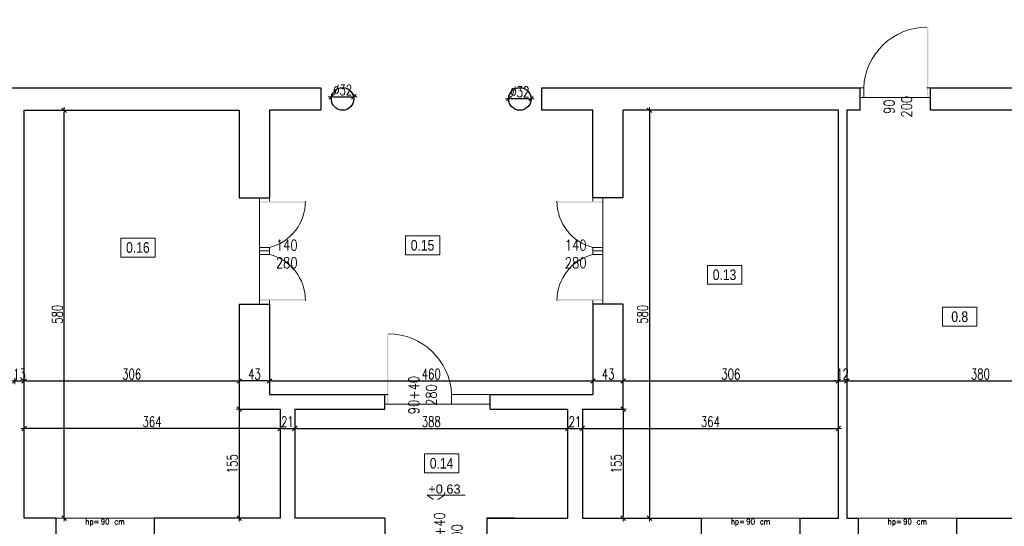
# Model space of a CAD drawing. Header units: millimetres. Extents: x 0 to 111311, y -48878 to -25280.
# Tile 99 of 244: x 78704 to 80104, y -31987 to -31267. Entities that reach past the tile are written whole.
import ezdxf

# ---------------------------------------------------------------- set-up
doc = ezdxf.new("R2010")
doc.units = ezdxf.units.MM
doc.layers.get('Defpoints').update_dxf_attribs({"color": 30})
for name, color, linetype, lineweight in [('J opisy', 7, 'Continuous', 9), ('J stolarka_okna', 144, 'Continuous', 0), ('J wymiary', 1, 'Continuous', 9), ('OPIS', 7, 'Continuous', 5), ('sciany', 252, 'Continuous', 30)]:
    doc.layers.add(name, color=color, linetype=linetype, lineweight=lineweight)
doc.styles.add('ADESK2', font='simplex', dxfattribs={"width": 0.7})
doc.styles.add('MtXpl_simplex_shx', font='simplex.shx')
doc.styles.get("Standard").update_dxf_attribs({"font": 'arial.ttf'})
doc.dimstyles.new('1-100', dxfattribs={"dimscale": 1.5, "dimtxt": 10, "dimasz": 2, "dimexe": 1, "dimexo": 1, "dimgap": 1.5, "dimtad": 1, "dimdec": 0, "dimrnd": 0.5, "dimdsep": 46, "dimtxsty": 'ADESK2', "dimblk": 'wymiar', "dimcen": -1, "dimdle": 5, "dimse1": 1, "dimse2": 1, "dimclrd": 256, "dimclre": 256, "dimclrt": 256, "dimadec": 0, "dimazin": 0, "dimtfac": 1, "dimtdec": 0, "dimtix": 1, "dimtmove": 0, "dimatfit": 3, "dimfxl": 20, "dimfxlon": 1, "dimtolj": 1, "dimtzin": 0, "dimarcsym": 0})

# ---------------------------------------------------------------- blocks, each defined once
blk = doc.blocks.new('wymiar')
for p, q in [((1.5, 0), (-1.5, 0)), ((1.06, 1.06), (-1.06, -1.06)), ((0, 1.5), (0, -1.5))]:
    blk.add_line(p, q)
blk = doc.blocks.new('*D2792')
at = {"layer": 'Defpoints', "color": 0, "ltscale": 4}
for p in [(78697, -31780.2), (78710.3, -31780.2), (78710.3, -31780.2)]:
    blk.add_point(p, dxfattribs=at)
at = {"layer": 'J wymiary', "lineweight": -2}
for p, q in [((78694, -31780.2), (78691, -31780.2)), ((78697, -31780.2), (78710.3, -31780.2)), ((78713.3, -31780.2), (78716.3, -31780.2))]:
    blk.add_line(p, q, dxfattribs=at)
at = {"layer": 'J wymiary', "lineweight": -2, "ltscale": 4, "xscale": 3, "yscale": 3, "zscale": 3}
blk.add_blockref('wymiar', (78697, -31780.2), dxfattribs=at)
at = {"layer": 'J wymiary', "lineweight": -2, "ltscale": 4, "xscale": 3, "yscale": 3, "zscale": 3, "rotation": 180}
blk.add_blockref('wymiar', (78710.3, -31780.2), dxfattribs=at)
at = {"layer": 'J wymiary', "ltscale": 4, "insert": (78703.7, -31770.5), "char_height": 15, "attachment_point": 5, "style": 'ADESK2'}
blk.add_mtext('\\A1;13', dxfattribs=at)
blk = doc.blocks.new('*D2793')
at = {"layer": 'Defpoints', "color": 0, "ltscale": 4}
for p in [(78710.3, -31780.2), (79016.3, -31780.2), (79016.3, -31780.2)]:
    blk.add_point(p, dxfattribs=at)
at = {"layer": 'J wymiary', "lineweight": -2}
blk.add_line((78713.3, -31780.2), (79013.3, -31780.2), dxfattribs=at)
at = {"layer": 'J wymiary', "lineweight": -2, "ltscale": 4, "xscale": 3, "yscale": 3, "zscale": 3, "rotation": 180}
blk.add_blockref('wymiar', (78710.3, -31780.2), dxfattribs=at)
at = {"layer": 'J wymiary', "lineweight": -2, "ltscale": 4, "xscale": 3, "yscale": 3, "zscale": 3}
blk.add_blockref('wymiar', (79016.3, -31780.2), dxfattribs=at)
at = {"layer": 'J wymiary', "ltscale": 4, "insert": (78863.3, -31770.5), "char_height": 15, "attachment_point": 5, "style": 'ADESK2'}
blk.add_mtext('\\A1;306', dxfattribs=at)
blk = doc.blocks.new('*D2794')
at = {"layer": 'Defpoints', "color": 0, "ltscale": 4}
for p in [(79016.3, -31769.3), (79059.3, -31769.3), (79016.3, -31780.2)]:
    blk.add_point(p, dxfattribs=at)
at = {"layer": 'J wymiary', "lineweight": -2}
blk.add_line((79056.3, -31780.2), (79019.3, -31780.2), dxfattribs=at)
at = {"layer": 'J wymiary', "lineweight": -2, "ltscale": 4, "xscale": 3, "yscale": 3, "zscale": 3, "rotation": 180}
blk.add_blockref('wymiar', (79016.3, -31780.2), dxfattribs=at)
at = {"layer": 'J wymiary', "lineweight": -2, "ltscale": 4, "xscale": 3, "yscale": 3, "zscale": 3}
blk.add_blockref('wymiar', (79059.3, -31780.2), dxfattribs=at)
at = {"layer": 'J wymiary', "ltscale": 4, "insert": (79037.8, -31770.5), "char_height": 15, "attachment_point": 5, "style": 'ADESK2'}
blk.add_mtext('\\A1;43', dxfattribs=at)
blk = doc.blocks.new('*D2795')
at = {"layer": 'Defpoints', "color": 0, "ltscale": 4}
for p in [(79059.3, -31780.2), (79519.3, -31780.2), (79519.3, -31780.2)]:
    blk.add_point(p, dxfattribs=at)
at = {"layer": 'J wymiary', "lineweight": -2}
blk.add_line((79062.3, -31780.2), (79516.3, -31780.2), dxfattribs=at)
at = {"layer": 'J wymiary', "lineweight": -2, "ltscale": 4, "xscale": 3, "yscale": 3, "zscale": 3, "rotation": 180}
blk.add_blockref('wymiar', (79059.3, -31780.2), dxfattribs=at)
at = {"layer": 'J wymiary', "lineweight": -2, "ltscale": 4, "xscale": 3, "yscale": 3, "zscale": 3}
blk.add_blockref('wymiar', (79519.3, -31780.2), dxfattribs=at)
at = {"layer": 'J wymiary', "ltscale": 4, "insert": (79289.3, -31770.5), "char_height": 15, "attachment_point": 5, "style": 'ADESK2'}
blk.add_mtext('\\A1;460', dxfattribs=at)
blk = doc.blocks.new('*D2796')
at = {"layer": 'Defpoints', "color": 0, "ltscale": 4}
for p in [(79519.3, -31780.2), (79562.3, -31780.2), (79562.3, -31780.2)]:
    blk.add_point(p, dxfattribs=at)
at = {"layer": 'J wymiary', "lineweight": -2}
blk.add_line((79522.3, -31780.2), (79559.3, -31780.2), dxfattribs=at)
at = {"layer": 'J wymiary', "lineweight": -2, "ltscale": 4, "xscale": 3, "yscale": 3, "zscale": 3, "rotation": 180}
blk.add_blockref('wymiar', (79519.3, -31780.2), dxfattribs=at)
at = {"layer": 'J wymiary', "lineweight": -2, "ltscale": 4, "xscale": 3, "yscale": 3, "zscale": 3}
blk.add_blockref('wymiar', (79562.3, -31780.2), dxfattribs=at)
at = {"layer": 'J wymiary', "ltscale": 4, "insert": (79540.8, -31770.5), "char_height": 15, "attachment_point": 5, "style": 'ADESK2'}
blk.add_mtext('\\A1;43', dxfattribs=at)
blk = doc.blocks.new('*D2797')
at = {"layer": 'Defpoints', "color": 0, "ltscale": 4}
for p in [(79562.3, -31780.2), (79868.3, -31780.2), (79868.3, -31780.2)]:
    blk.add_point(p, dxfattribs=at)
at = {"layer": 'J wymiary', "lineweight": -2}
blk.add_line((79565.3, -31780.2), (79865.3, -31780.2), dxfattribs=at)
at = {"layer": 'J wymiary', "lineweight": -2, "ltscale": 4, "xscale": 3, "yscale": 3, "zscale": 3, "rotation": 180}
blk.add_blockref('wymiar', (79562.3, -31780.2), dxfattribs=at)
at = {"layer": 'J wymiary', "lineweight": -2, "ltscale": 4, "xscale": 3, "yscale": 3, "zscale": 3}
blk.add_blockref('wymiar', (79868.3, -31780.2), dxfattribs=at)
at = {"layer": 'J wymiary', "ltscale": 4, "insert": (79715.3, -31770.5), "char_height": 15, "attachment_point": 5, "style": 'ADESK2'}
blk.add_mtext('\\A1;306', dxfattribs=at)
blk = doc.blocks.new('*D2798')
at = {"layer": 'Defpoints', "color": 0, "ltscale": 4}
for p in [(79868.3, -31780.2), (79880.3, -31780.2), (79880.3, -31780.2)]:
    blk.add_point(p, dxfattribs=at)
at = {"layer": 'J wymiary', "lineweight": -2}
for p, q in [((79865.3, -31780.2), (79862.3, -31780.2)), ((79868.3, -31780.2), (79880.3, -31780.2)), ((79883.3, -31780.2), (79886.3, -31780.2))]:
    blk.add_line(p, q, dxfattribs=at)
at = {"layer": 'J wymiary', "lineweight": -2, "ltscale": 4, "xscale": 3, "yscale": 3, "zscale": 3}
blk.add_blockref('wymiar', (79868.3, -31780.2), dxfattribs=at)
at = {"layer": 'J wymiary', "lineweight": -2, "ltscale": 4, "xscale": 3, "yscale": 3, "zscale": 3, "rotation": 180}
blk.add_blockref('wymiar', (79880.3, -31780.2), dxfattribs=at)
at = {"layer": 'J wymiary', "ltscale": 4, "insert": (79874.3, -31770.5), "char_height": 15, "attachment_point": 5, "style": 'ADESK2'}
blk.add_mtext('\\A1;12', dxfattribs=at)
blk = doc.blocks.new('*D2799')
at = {"layer": 'Defpoints', "color": 0, "ltscale": 4}
for p in [(79880.3, -31780.2), (80260.3, -31780.2), (80260.3, -31780.2)]:
    blk.add_point(p, dxfattribs=at)
at = {"layer": 'J wymiary', "lineweight": -2}
blk.add_line((79883.3, -31780.2), (80257.3, -31780.2), dxfattribs=at)
at = {"layer": 'J wymiary', "lineweight": -2, "ltscale": 4, "xscale": 3, "yscale": 3, "zscale": 3, "rotation": 180}
blk.add_blockref('wymiar', (79880.3, -31780.2), dxfattribs=at)
at = {"layer": 'J wymiary', "lineweight": -2, "ltscale": 4, "xscale": 3, "yscale": 3, "zscale": 3}
blk.add_blockref('wymiar', (80260.3, -31780.2), dxfattribs=at)
at = {"layer": 'J wymiary', "ltscale": 4, "insert": (80070.3, -31770.5), "char_height": 15, "attachment_point": 5, "style": 'ADESK2'}
blk.add_mtext('\\A1;380', dxfattribs=at)
blk = doc.blocks.new('*D2661')
at = {"layer": 'Defpoints', "color": 0, "ltscale": 4}
for p in [(78755.3, -31395.3), (78767.3, -31395.3), (78755.3, -31975.3)]:
    blk.add_point(p, dxfattribs=at)
at = {"layer": 'J wymiary', "lineweight": -2}
blk.add_line((78767.3, -31972.3), (78767.3, -31398.3), dxfattribs=at)
at = {"layer": 'J wymiary', "lineweight": -2, "ltscale": 4, "xscale": 3, "yscale": 3, "zscale": 3}
for p, rotation in [((78767.3, -31395.3), 90), ((78767.3, -31975.3), 270)]:
    blk.add_blockref('wymiar', p, dxfattribs=dict(at, rotation=rotation))
at = {"layer": 'J wymiary', "ltscale": 4, "insert": (78757.6, -31685.3), "char_height": 15, "attachment_point": 5, "rotation": 90, "style": 'ADESK2'}
blk.add_mtext('\\A1;580', dxfattribs=at)
blk = doc.blocks.new('*D2662')
at = {"layer": 'Defpoints', "color": 0, "ltscale": 4}
for p in [(79016.3, -31820.3), (79016.3, -31975.3), (79016.3, -31975.3)]:
    blk.add_point(p, dxfattribs=at)
at = {"layer": 'J wymiary', "lineweight": -2}
blk.add_line((79016.3, -31823.3), (79016.3, -31972.3), dxfattribs=at)
at = {"layer": 'J wymiary', "lineweight": -2, "ltscale": 4, "xscale": 3, "yscale": 3, "zscale": 3}
for p, rotation in [((79016.3, -31820.3), 90), ((79016.3, -31975.3), 270)]:
    blk.add_blockref('wymiar', p, dxfattribs=dict(at, rotation=rotation))
at = {"layer": 'J wymiary', "ltscale": 4, "insert": (79006.5, -31897.8), "char_height": 15, "attachment_point": 5, "rotation": 90, "style": 'ADESK2'}
blk.add_mtext('\\A1;155', dxfattribs=at)
blk = doc.blocks.new('*D2663')
at = {"layer": 'Defpoints', "color": 0, "ltscale": 4}
for p in [(78710.3, -31820.3), (79074.3, -31820.3), (78710.3, -31847.8)]:
    blk.add_point(p, dxfattribs=at)
at = {"layer": 'J wymiary', "lineweight": -2}
blk.add_line((79071.3, -31847.8), (78713.3, -31847.8), dxfattribs=at)
at = {"layer": 'J wymiary', "lineweight": -2, "ltscale": 4, "xscale": 3, "yscale": 3, "zscale": 3, "rotation": 180}
blk.add_blockref('wymiar', (78710.3, -31847.8), dxfattribs=at)
at = {"layer": 'J wymiary', "lineweight": -2, "ltscale": 4, "xscale": 3, "yscale": 3, "zscale": 3}
blk.add_blockref('wymiar', (79074.3, -31847.8), dxfattribs=at)
at = {"layer": 'J wymiary', "ltscale": 4, "insert": (78892.3, -31838), "char_height": 15, "attachment_point": 5, "style": 'ADESK2'}
blk.add_mtext('\\A1;364', dxfattribs=at)
blk = doc.blocks.new('*D2664')
at = {"layer": 'Defpoints', "color": 0, "ltscale": 4}
for p in [(79074.3, -31847.8), (79095.3, -31847.8), (79095.3, -31847.8)]:
    blk.add_point(p, dxfattribs=at)
at = {"layer": 'J wymiary', "lineweight": -2}
blk.add_line((79077.3, -31847.8), (79092.3, -31847.8), dxfattribs=at)
at = {"layer": 'J wymiary', "lineweight": -2, "ltscale": 4, "xscale": 3, "yscale": 3, "zscale": 3, "rotation": 180}
blk.add_blockref('wymiar', (79074.3, -31847.8), dxfattribs=at)
at = {"layer": 'J wymiary', "lineweight": -2, "ltscale": 4, "xscale": 3, "yscale": 3, "zscale": 3}
blk.add_blockref('wymiar', (79095.3, -31847.8), dxfattribs=at)
at = {"layer": 'J wymiary', "ltscale": 4, "insert": (79084.8, -31838), "char_height": 15, "attachment_point": 5, "style": 'ADESK2'}
blk.add_mtext('\\A1;21', dxfattribs=at)
blk = doc.blocks.new('*D2665')
at = {"layer": 'Defpoints', "color": 0, "ltscale": 4}
for p in [(79095.3, -31847.8), (79483.3, -31847.8), (79483.3, -31847.8)]:
    blk.add_point(p, dxfattribs=at)
at = {"layer": 'J wymiary', "lineweight": -2}
blk.add_line((79098.3, -31847.8), (79480.3, -31847.8), dxfattribs=at)
at = {"layer": 'J wymiary', "lineweight": -2, "ltscale": 4, "xscale": 3, "yscale": 3, "zscale": 3, "rotation": 180}
blk.add_blockref('wymiar', (79095.3, -31847.8), dxfattribs=at)
at = {"layer": 'J wymiary', "lineweight": -2, "ltscale": 4, "xscale": 3, "yscale": 3, "zscale": 3}
blk.add_blockref('wymiar', (79483.3, -31847.8), dxfattribs=at)
at = {"layer": 'J wymiary', "ltscale": 4, "insert": (79289.3, -31838), "char_height": 15, "attachment_point": 5, "style": 'ADESK2'}
blk.add_mtext('\\A1;388', dxfattribs=at)
blk = doc.blocks.new('*D2666')
at = {"layer": 'Defpoints', "color": 0, "ltscale": 4}
for p in [(79483.3, -31847.8), (79504.3, -31847.8), (79504.3, -31847.8)]:
    blk.add_point(p, dxfattribs=at)
at = {"layer": 'J wymiary', "lineweight": -2}
blk.add_line((79486.3, -31847.8), (79501.3, -31847.8), dxfattribs=at)
at = {"layer": 'J wymiary', "lineweight": -2, "ltscale": 4, "xscale": 3, "yscale": 3, "zscale": 3, "rotation": 180}
blk.add_blockref('wymiar', (79483.3, -31847.8), dxfattribs=at)
at = {"layer": 'J wymiary', "lineweight": -2, "ltscale": 4, "xscale": 3, "yscale": 3, "zscale": 3}
blk.add_blockref('wymiar', (79504.3, -31847.8), dxfattribs=at)
at = {"layer": 'J wymiary', "ltscale": 4, "insert": (79493.8, -31838), "char_height": 15, "attachment_point": 5, "style": 'ADESK2'}
blk.add_mtext('\\A1;21', dxfattribs=at)
blk = doc.blocks.new('*D2667')
at = {"layer": 'Defpoints', "color": 0, "ltscale": 4}
for p in [(79504.3, -31847.8), (79868.3, -31847.8), (79868.3, -31847.8)]:
    blk.add_point(p, dxfattribs=at)
at = {"layer": 'J wymiary', "lineweight": -2}
blk.add_line((79507.3, -31847.8), (79865.3, -31847.8), dxfattribs=at)
at = {"layer": 'J wymiary', "lineweight": -2, "ltscale": 4, "xscale": 3, "yscale": 3, "zscale": 3, "rotation": 180}
blk.add_blockref('wymiar', (79504.3, -31847.8), dxfattribs=at)
at = {"layer": 'J wymiary', "lineweight": -2, "ltscale": 4, "xscale": 3, "yscale": 3, "zscale": 3}
blk.add_blockref('wymiar', (79868.3, -31847.8), dxfattribs=at)
at = {"layer": 'J wymiary', "ltscale": 4, "insert": (79686.3, -31838), "char_height": 15, "attachment_point": 5, "style": 'ADESK2'}
blk.add_mtext('\\A1;364', dxfattribs=at)
blk = doc.blocks.new('*D2668')
at = {"layer": 'Defpoints', "color": 0, "ltscale": 4}
for p in [(79519.3, -31820.3), (79519.3, -31975.3), (79562.3, -31975.3)]:
    blk.add_point(p, dxfattribs=at)
at = {"layer": 'J wymiary', "lineweight": -2}
blk.add_line((79562.3, -31823.3), (79562.3, -31972.3), dxfattribs=at)
at = {"layer": 'J wymiary', "lineweight": -2, "ltscale": 4, "xscale": 3, "yscale": 3, "zscale": 3}
for p, rotation in [((79562.3, -31820.3), 90), ((79562.3, -31975.3), 270)]:
    blk.add_blockref('wymiar', p, dxfattribs=dict(at, rotation=rotation))
at = {"layer": 'J wymiary', "ltscale": 4, "insert": (79552.5, -31897.8), "char_height": 15, "attachment_point": 5, "rotation": 90, "style": 'ADESK2'}
blk.add_mtext('\\A1;155', dxfattribs=at)
blk = doc.blocks.new('*D2669')
at = {"layer": 'Defpoints', "color": 0, "ltscale": 4}
for p in [(79562.3, -31395.3), (79562.3, -31975.3), (79599.7, -31975.3)]:
    blk.add_point(p, dxfattribs=at)
at = {"layer": 'J wymiary', "lineweight": -2}
blk.add_line((79599.7, -31398.3), (79599.7, -31972.3), dxfattribs=at)
at = {"layer": 'J wymiary', "lineweight": -2, "ltscale": 4, "xscale": 3, "yscale": 3, "zscale": 3}
for p, rotation in [((79599.7, -31395.3), 90), ((79599.7, -31975.3), 270)]:
    blk.add_blockref('wymiar', p, dxfattribs=dict(at, rotation=rotation))
at = {"layer": 'J wymiary', "ltscale": 4, "insert": (79589.9, -31685.3), "char_height": 15, "attachment_point": 5, "rotation": 90, "style": 'ADESK2'}
blk.add_mtext('\\A1;580', dxfattribs=at)
blk = doc.blocks.new('*D2678')
at = {"layer": 'Defpoints', "color": 0, "ltscale": 4}
for p in [(79399.3, -31378.9), (79399.3, -31379), (79431.3, -31379.6)]:
    blk.add_point(p, dxfattribs=at)
at = {"layer": 'J wymiary', "lineweight": -2}
blk.add_line((79428.3, -31378.9), (79402.3, -31378.9), dxfattribs=at)
at = {"layer": 'J wymiary', "lineweight": -2, "ltscale": 4, "xscale": 3, "yscale": 3, "zscale": 3, "rotation": 180}
blk.add_blockref('wymiar', (79399.3, -31378.9), dxfattribs=at)
at = {"layer": 'J wymiary', "lineweight": -2, "ltscale": 4, "xscale": 3, "yscale": 3, "zscale": 3}
blk.add_blockref('wymiar', (79431.3, -31378.9), dxfattribs=at)
at = {"layer": 'J wymiary', "ltscale": 4, "insert": (79415.3, -31369.1), "char_height": 15, "attachment_point": 5, "style": 'ADESK2'}
blk.add_mtext('\\A1;%%C32', dxfattribs=at)
blk = doc.blocks.new('*D2679')
at = {"layer": 'Defpoints', "color": 0, "ltscale": 4}
for p in [(79147.3, -31379.3), (79179.3, -31376.3), (79179.3, -31379.3)]:
    blk.add_point(p, dxfattribs=at)
at = {"layer": 'J wymiary', "lineweight": -2}
blk.add_line((79150.3, -31376.3), (79176.3, -31376.3), dxfattribs=at)
at = {"layer": 'J wymiary', "lineweight": -2, "ltscale": 4, "xscale": 3, "yscale": 3, "zscale": 3, "rotation": 180}
blk.add_blockref('wymiar', (79147.3, -31376.3), dxfattribs=at)
at = {"layer": 'J wymiary', "lineweight": -2, "ltscale": 4, "xscale": 3, "yscale": 3, "zscale": 3}
blk.add_blockref('wymiar', (79179.3, -31376.3), dxfattribs=at)
at = {"layer": 'J wymiary', "ltscale": 4, "insert": (79163.3, -31366.6), "char_height": 15, "attachment_point": 5, "style": 'ADESK2'}
blk.add_mtext('\\A1;%%C32', dxfattribs=at)
blk = doc.blocks.new('A$C518426B5')
at = {"layer": 'OPIS', "color": 251}
for p, q in [((0, 8.8), (54.2, 8.8)), ((0, 8.8), (11.9, 0)), ((11.9, 0), (24.5, 8.8))]:
    blk.add_line(p, q, dxfattribs=at)
blk = doc.blocks.new('*D2892')
at = {"layer": 'Defpoints', "color": 0, "ltscale": 4}
for p in [(76276.3, -30487.3), (81646.5, -30487.3), (81646.5, -32598.2)]:
    blk.add_point(p, dxfattribs=at)
at = {"layer": 'J wymiary', "lineweight": -2, "ltscale": 4}
blk.add_line((76279.3, -32598.2), (81643.5, -32598.2), dxfattribs=at)
at = {"layer": 'J wymiary', "lineweight": -2, "ltscale": 4, "xscale": 3, "yscale": 3, "zscale": 3, "rotation": 180}
blk.add_blockref('wymiar', (76276.3, -32598.2), dxfattribs=at)
at = {"layer": 'J wymiary', "lineweight": -2, "ltscale": 4, "xscale": 3, "yscale": 3, "zscale": 3}
blk.add_blockref('wymiar', (81646.5, -32598.2), dxfattribs=at)
at = {"layer": 'J wymiary', "ltscale": 4, "insert": (78961.4, -32588.4), "char_height": 15, "attachment_point": 5, "style": 'ADESK2'}
blk.add_mtext('\\A1;5370', dxfattribs=at)
blk = doc.blocks.new('*D2940')
at = {"layer": 'Defpoints', "color": 0, "ltscale": 4}
for p in [(77925.3, -27461.3), (81602.9, -32298.5), (82098.3, -32298.5)]:
    blk.add_point(p, dxfattribs=at)
at = {"layer": 'J wymiary', "lineweight": -2}
blk.add_line((82098.3, -27464.3), (82098.3, -32295.5), dxfattribs=at)
at = {"layer": 'J wymiary', "lineweight": -2, "ltscale": 4, "xscale": 3, "yscale": 3, "zscale": 3}
for p, rotation in [((82098.3, -27461.3), 90), ((82098.3, -32298.5), 270)]:
    blk.add_blockref('wymiar', p, dxfattribs=dict(at, rotation=rotation))
at = {"layer": 'J wymiary', "ltscale": 4, "insert": (82088.5, -29879.9), "char_height": 15, "attachment_point": 5, "rotation": 90, "style": 'ADESK2'}
blk.add_mtext('\\A1;4837', dxfattribs=at)

msp = doc.modelspace()

# ---------------------------------------------------------------- linework, layer by layer
at = {"layer": 'J opisy'}
for p, q in [((79949.272, -31409.023), (79949.272, -31359.023)), ((79059.272, -31595.284), (79109.272, -31595.284)), ((79519.272, -31595.284), (79469.272, -31595.284)), ((79273.272, -31781.545), (79273.272, -31831.545)), ((79308.213, -32024.284), (79308.213, -31974.284))]:
    msp.add_line(p, q, dxfattribs=at)
at = {"layer": 'J stolarka_okna'}
for p, q in [((79899.272, -31363.284), (79904.272, -31363.284)), ((79899.272, -31377.284), (79899.272, -31363.284)), ((79904.272, -31377.284), (79904.272, -31363.284)), ((79994.272, -31363.284), (79999.272, -31363.284)), ((79999.272, -31363.284), (79999.272, -31377.284)), ((79904.272, -31377.284), (79899.272, -31377.284)), ((79999.272, -31377.284), (79994.272, -31377.284)), ((79045.272, -31519.784), (79059.272, -31519.784)), ((79045.272, -31524.784), (79045.272, -31519.784)), ((79059.272, -31519.784), (79059.272, -31524.784)), ((79533.272, -31519.784), (79519.272, -31519.784)), ((79519.272, -31519.784), (79519.272, -31524.784)), ((79533.272, -31524.784), (79533.272, -31519.784)), ((79045.272, -31665.784), (79045.272, -31670.784)), ((79045.272, -31670.784), (79059.272, -31670.784)), ((79059.272, -31670.784), (79059.272, -31665.784)), ((79519.272, -31670.784), (79519.272, -31665.784)), ((79533.272, -31670.784), (79519.272, -31670.784)), ((79533.272, -31665.784), (79533.272, -31670.784)), ((79228.272, -31799.284), (79223.272, -31799.284)), ((79373.272, -31799.284), (79318.272, -31799.284)), ((79318.272, -31813.284), (79318.272, -31799.284)), ((79223.272, -31813.284), (79228.272, -31813.284)), ((79318.272, -31813.284), (79373.272, -31813.284)), ((79373.272, -31806.284), (79373.272, -31820.284))]:
    msp.add_line(p, q, dxfattribs=at)
at = {"layer": 'J stolarka_okna', "linetype": 'Continuous', "lineweight": 9}
for p, q in [((78755.272, -31975.284), (78895.272, -31975.284)), ((79673.272, -31975.284), (79813.272, -31975.284)), ((79896.272, -31975.284), (80036.272, -31975.284))]:
    msp.add_line(p, q, dxfattribs=at)
at = {"layer": 'J stolarka_okna'}
for points in [[(79994.168, -31277.264), (79996.293, -31277.264), (79994.168, -31377.264), (79996.168, -31377.264)], [(79110.439, -31526.784), (79110.439, -31524.659), (79044.939, -31526.784), (79044.939, -31524.784)], [(79468.105, -31526.784), (79468.105, -31524.659), (79533.605, -31526.784), (79533.605, -31524.784)], [(79110.439, -31663.783), (79110.439, -31665.908), (79044.939, -31663.783), (79044.939, -31665.783)], [(79468.105, -31663.783), (79468.105, -31665.908), (79533.605, -31663.783), (79533.605, -31665.783)], [(79228.376, -31713.264), (79226.251, -31713.264), (79228.376, -31813.264), (79226.376, -31813.264)]]:
    msp.add_solid(points, dxfattribs=at)
at = {"layer": 'OPIS'}
for points in [[(79301.317, -31600.785), (79252.567, -31600.785), (79252.567, -31573.91), (79301.317, -31573.91)], [(78896.449, -31603.973), (78847.699, -31603.973), (78847.699, -31577.098), (78896.449, -31577.098)], [(79730.766, -31642.696), (79682.016, -31642.696), (79682.016, -31615.821), (79730.766, -31615.821)], [(80065.224, -31702.297), (80016.474, -31702.297), (80016.474, -31675.422), (80065.224, -31675.422)], [(79328.383, -31910.727), (79279.633, -31910.727), (79279.633, -31883.852), (79328.383, -31883.852)]]:
    msp.add_lwpolyline(points, close=True, dxfattribs=at)
at = {"layer": 'sciany'}
for p, q in [((78549.272, -31363.284), (79132.272, -31363.284)), ((79132.272, -31363.284), (79132.272, -31395.284)), ((79446.272, -31363.284), (79550.272, -31363.284)), ((79446.272, -31363.284), (79446.272, -31395.284)), ((79550.272, -31363.284), (79899.272, -31363.284)), ((79899.272, -31395.284), (79899.272, -31363.284)), ((79999.272, -31363.284), (80306.472, -31363.284)), ((79999.272, -31395.284), (79999.272, -31363.284)), ((78710.272, -31975.284), (78710.272, -31395.284)), ((78710.272, -31395.284), (79016.272, -31395.284)), ((79016.272, -31395.284), (79016.272, -31519.784)), ((79132.272, -31395.284), (79059.272, -31395.284)), ((79059.272, -31395.284), (79059.272, -31519.784)), ((79519.272, -31395.284), (79446.272, -31395.284)), ((79519.272, -31519.784), (79519.272, -31395.284)), ((79814.341, -31395.284), (79562.272, -31395.284)), ((79562.272, -31519.784), (79562.272, -31395.284)), ((79868.272, -31395.284), (79814.341, -31395.284)), ((79868.272, -31975.284), (79868.272, -31395.284)), ((79899.272, -31395.284), (79880.272, -31395.284)), ((79880.272, -31395.284), (79880.272, -31975.284)), ((80260.272, -31395.284), (79999.272, -31395.284)), ((79016.272, -31519.784), (79059.272, -31519.784)), ((79562.272, -31519.784), (79519.272, -31519.784)), ((79016.272, -31670.784), (79016.272, -31820.284)), ((79016.272, -31670.784), (79059.272, -31670.784)), ((79059.272, -31670.784), (79059.272, -31799.284)), ((79562.272, -31670.784), (79519.272, -31670.784)), ((79519.272, -31670.784), (79519.272, -31799.284)), ((79562.272, -31820.284), (79562.272, -31670.784)), ((79059.272, -31799.284), (79223.272, -31799.284)), ((79223.272, -31820.284), (79223.272, -31799.284)), ((79373.272, -31799.284), (79519.272, -31799.284)), ((79373.272, -31820.284), (79373.272, -31799.284)), ((79016.272, -31820.284), (79074.272, -31820.284)), ((79074.272, -31820.284), (79074.272, -31975.284)), ((79095.272, -31820.284), (79095.272, -31975.284)), ((79095.272, -31820.284), (79223.272, -31820.284)), ((79373.272, -31820.284), (79483.272, -31820.284)), ((79483.272, -31820.284), (79483.272, -31975.284)), ((79504.272, -31820.284), (79504.272, -31975.284)), ((79504.272, -31820.284), (79562.272, -31820.284)), ((78755.272, -31975.284), (78710.272, -31975.284)), ((78755.272, -31975.284), (78755.272, -32013.284)), ((79074.272, -31975.284), (78895.272, -31975.284)), ((78895.272, -31975.284), (78895.272, -32013.284)), ((79223.272, -31975.284), (79095.272, -31975.284)), ((79223.272, -31975.284), (79223.272, -32013.284)), ((79368.272, -31975.284), (79483.272, -31975.284)), ((79408.272, -31975.284), (79368.272, -31975.284)), ((79368.272, -31975.284), (79368.272, -32013.284)), ((79420.272, -31975.284), (79441.272, -31975.284)), ((79504.272, -31975.284), (79673.272, -31975.284)), ((79673.272, -31975.284), (79673.272, -32013.284)), ((79813.272, -31975.284), (79868.272, -31975.284)), ((79813.272, -31975.284), (79813.272, -32013.284)), ((79880.272, -31975.284), (79896.272, -31975.284)), ((79896.272, -31975.284), (79896.272, -32013.284)), ((80036.272, -31975.284), (80036.272, -32013.284)), ((80036.272, -31975.284), (80117.272, -31975.284))]:
    msp.add_line(p, q, dxfattribs=at)
for centre in [(79163.272, -31379.284), (79415.272, -31379.284)]:
    msp.add_circle(centre, 16, dxfattribs=at)

# ---------------------------------------------------------------- block references
msp.add_blockref('A$C518426B5', (79283.458, -31951.193))

# ---------------------------------------------------------------- texts
at = {"insert": (79285.082, -31927.346), "char_height": 13, "width": 192.1242, "attachment_point": 1}
msp.add_mtext('+0,63', dxfattribs=at)
at = {"layer": 'J opisy', "style": 'MtXpl_simplex_shx', "width": 0.9}
for s, p in [('hp=', (78797.447, -31984.058)), ('90', (78819.39, -31984.058)), ('cm', (78838.59, -31984.058)), ('hp=', (79715.447, -31984.058)), ('90', (79737.39, -31984.058)), ('cm', (79756.59, -31984.058)), ('hp=', (79938.447, -31984.058)), ('90', (79960.39, -31984.058)), ('cm', (79979.59, -31984.058))]:
    msp.add_text(s, height=8, dxfattribs=at).set_placement(p)
at = {"layer": 'OPIS', "char_height": 15, "width": 48.75, "attachment_point": 5, "line_spacing_factor": 0.857143}
for s, insert in [('{\\fArial Narrow|b0|i0|c238|p34;0.16}', (78872.074, -31590.536)), ('{\\fArial Narrow|b0|i0|c238|p34;0.15}', (79276.942, -31587.348)), ('{\\fArial Narrow|b0|i0|c238|p34;0.13}', (79706.391, -31629.258)), ('{\\fArial Narrow|b0|i0|c238|p34;0.8}', (80040.849, -31688.86)), ('{\\fArial Narrow|b0|i0|c238|p34;0.14}', (79304.008, -31897.289))]:
    msp.add_mtext(s, dxfattribs=dict(at, insert=insert))

# ---------------------------------------------------------------- dimensions: what is measured, and where the dimension line sits
at = {"layer": 'J wymiary'}
for base, p1, p2, picture, middle in [((79179.272, -31376.3), (79147.272, -31379.31), (79179.272, -31379.258), '*D2679', (79163.272, -31366.55)), ((79399.275, -31378.882), (79431.269, -31379.605), (79399.275, -31378.962), '*D2678', (79415.272, -31369.132))]:
    dim = msp.add_linear_dim(base=base, p1=p1, p2=p2, text='%%C<>', dimstyle='1-100', dxfattribs=at)
    dim.commit()
    dim.dimension.update_dxf_attribs({"geometry": picture, "text_midpoint": middle})
for base, p1, p2, picture, middle in [((78767.307, -31395.284), (78755.272, -31975.284), (78755.272, -31395.284), '*D2661', (78757.557, -31685.284)), ((79599.664, -31975.284), (79562.272, -31395.284), (79562.272, -31975.284), '*D2669', (79589.914, -31685.284)), ((79016.272, -31975.284), (79016.272, -31820.284), (79016.272, -31975.284), '*D2662', (79006.522, -31897.784)), ((79562.272, -31975.284), (79519.284, -31820.284), (79519.284, -31975.284), '*D2668', (79552.522, -31897.784))]:
    dim = msp.add_linear_dim(base=base, p1=p1, p2=p2, angle=90, dimstyle='1-100', dxfattribs=at)
    dim.commit()
    dim.dimension.update_dxf_attribs({"geometry": picture, "text_midpoint": middle})
for base, p1, p2, picture, middle in [((78710.272, -31780.209), (78697.046, -31780.209), (78710.272, -31780.209), '*D2792', (78703.659, -31770.459)), ((79016.272, -31780.209), (78710.272, -31780.209), (79016.272, -31780.209), '*D2793', (78863.272, -31770.459)), ((79016.272, -31780.209), (79059.272, -31769.284), (79016.272, -31769.284), '*D2794', (79037.772, -31770.459)), ((79562.272, -31780.209), (79519.272, -31780.209), (79562.272, -31780.209), '*D2796', (79540.772, -31770.459)), ((79868.272, -31780.209), (79562.272, -31780.209), (79868.272, -31780.209), '*D2797', (79715.272, -31770.459)), ((79880.272, -31780.209), (79868.272, -31780.209), (79880.272, -31780.209), '*D2798', (79874.272, -31770.459)), ((80260.272, -31780.209), (79880.272, -31780.209), (80260.272, -31780.209), '*D2799', (80070.272, -31770.459)), ((78710.272, -31847.765), (79074.272, -31820.284), (78710.272, -31820.284), '*D2663', (78892.272, -31838.015)), ((79095.272, -31847.765), (79074.272, -31847.765), (79095.272, -31847.765), '*D2664', (79084.772, -31838.015)), ((79504.272, -31847.765), (79483.272, -31847.765), (79504.272, -31847.765), '*D2666', (79493.772, -31838.015)), ((79868.272, -31847.765), (79504.272, -31847.765), (79868.272, -31847.765), '*D2667', (79686.272, -31838.015))]:
    dim = msp.add_linear_dim(base=base, p1=p1, p2=p2, dimstyle='1-100', dxfattribs=at)
    dim.commit()
    dim.dimension.update_dxf_attribs({"geometry": picture, "text_midpoint": middle})

# ---------------------------------------------------------------- next in the draw order: texts
at = {"layer": 'J opisy', "char_height": 15, "width": 85.22639, "attachment_point": 5, "line_spacing_factor": 0.771429, "bg_fill": 2}
for s, insert, rotation in [('\\pxsm1;{\\Fsimplex.shx|c238;\\W0.8;90\\P200}', (79952.976, -31390.328), 89.995455), ('\\pxsm1;{\\Fsimplex.shx|c238;\\W0.8;140\\P280}', (79083.839, -31599.615), 359.995455), ('\\pxsm1;{\\Fsimplex.shx|c238;\\W0.8;140\\P280}', (79494.705, -31599.615), 0.004545), ('\\pxsm1;{\\Fsimplex.shx|c238;\\W0.8;90+40\\P280}', (79276.976, -31800.239), 90.004545)]:
    msp.add_mtext(s, dxfattribs=dict(at, insert=insert, rotation=rotation))

# ---------------------------------------------------------------- next in the draw order: linework, layer by layer
at = {"layer": 'J stolarka_okna'}
for p, q in [((79904.272, -31377.284), (79994.272, -31377.284)), ((79045.272, -31524.784), (79045.272, -31595.284)), ((79533.272, -31524.784), (79533.272, -31595.284)), ((79045.272, -31590.284), (79059.272, -31590.284)), ((79059.272, -31595.284), (79045.272, -31595.284)), ((79045.272, -31665.784), (79045.272, -31595.284)), ((79059.272, -31595.284), (79045.272, -31595.284)), ((79045.272, -31600.284), (79059.272, -31600.284)), ((79059.272, -31590.284), (79059.272, -31595.284)), ((79059.272, -31600.284), (79059.272, -31595.284)), ((79533.272, -31590.284), (79519.272, -31590.284)), ((79519.272, -31590.284), (79519.272, -31595.284)), ((79519.272, -31595.284), (79533.272, -31595.284)), ((79519.272, -31600.284), (79519.272, -31595.284)), ((79519.272, -31595.284), (79533.272, -31595.284)), ((79533.272, -31600.284), (79519.272, -31600.284)), ((79533.272, -31665.784), (79533.272, -31595.284)), ((79318.272, -31813.284), (79228.272, -31813.284))]:
    msp.add_line(p, q, dxfattribs=at)
for centre, radius, start, end in [((79994.168, -31367.268), 89.984, 90, 177.462205), ((79042.771, -31524.659), 67.667, 284.113752, 0), ((79535.773, -31524.659), 67.667, 180, 255.886248), ((79042.771, -31665.908), 67.667, 0, 75.886248), ((79535.773, -31665.908), 67.667, 104.113752, 180), ((79228.376, -31803.268), 89.984, 2.537795, 90)]:
    msp.add_arc(centre, radius, start, end, dxfattribs=at)

# ---------------------------------------------------------------- next in the draw order: dimensions: what is measured, and where the dimension line sits
at = {"layer": 'J wymiary'}
dim = msp.add_linear_dim(base=(82098.285, -32298.51), p1=(77925.254, -27461.284), p2=(81602.907, -32298.51), angle=90, dimstyle='1-100', override={"dimblk": 'wymiar'}, dxfattribs=at)
dim.commit()
dim.dimension.update_dxf_attribs({"geometry": '*D2940', "text_midpoint": (82088.535, -29879.897)})
at = {"layer": 'J wymiary', "ltscale": 4}
dim = msp.add_linear_dim(base=(81646.498, -32598.181), p1=(76276.272, -30487.284), p2=(81646.498, -30487.284), dimstyle='1-100', override={"dimblk": 'wymiar', "dimtmove": 1}, dxfattribs=at)
dim.commit()
dim.dimension.update_dxf_attribs({"geometry": '*D2892', "text_midpoint": (78961.385, -32588.431)})
at = {"layer": 'J wymiary'}
for base, p1, p2, picture, middle in [((79519.272, -31780.209), (79059.272, -31780.209), (79519.272, -31780.209), '*D2795', (79289.272, -31770.459)), ((79483.272, -31847.765), (79095.272, -31847.765), (79483.272, -31847.765), '*D2665', (79289.272, -31838.015))]:
    dim = msp.add_linear_dim(base=base, p1=p1, p2=p2, dimstyle='1-100', dxfattribs=at)
    dim.commit()
    dim.dimension.update_dxf_attribs({"geometry": picture, "text_midpoint": middle})

# ---------------------------------------------------------------- next in the draw order: texts
at = {"layer": 'J opisy', "insert": (79313.52, -31999.235), "char_height": 15, "width": 85.22639, "attachment_point": 5, "rotation": 90.004545, "line_spacing_factor": 0.771429, "bg_fill": 2}
msp.add_mtext('\\pxsm1;{\\Fsimplex.shx|c238;\\W0.8;100+40\\P200}', dxfattribs=at)

doc.saveas('drawing.dxf')
